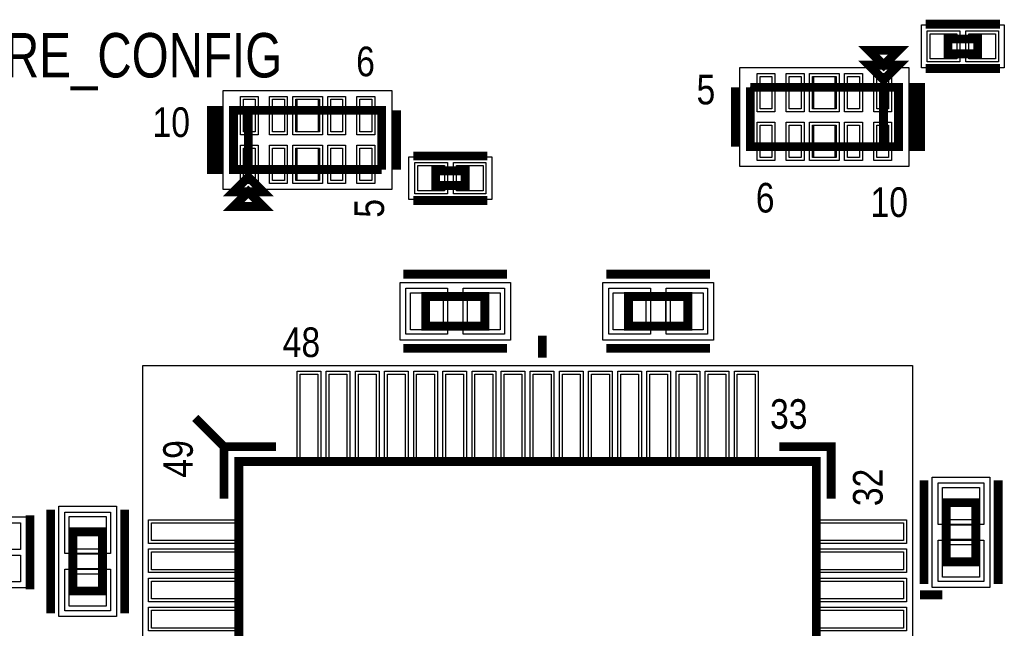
# Model space of a CAD drawing. Extents: x -10 to 137, y -26 to 192.
# Tile 32 of 78: x 43 to 60, y 34 to 45. Entities that reach past the tile are written whole.
import ezdxf

# ---------------------------------------------------------------- set-up
doc = ezdxf.new("R2010")
doc.units = 0
for name, color, linetype in [('BG_SILKSCREEN_TOP', 7, 'CONTINUOUS'), ('PG_ASSEMBLY_TOP', 120, 'CONTINUOUS'), ('PG_DFA_BOUND_TOP', 95, 'CONTINUOUS'), ('PG_PASTEMASK_TOP', 212, 'CONTINUOUS'), ('PG_PLACE_BOUND_TOP', 23, 'CONTINUOUS'), ('PG_SILKSCREEN_TOP', 7, 'CONTINUOUS'), ('PIN_PASTEMASK_TOP', 212, 'CONTINUOUS'), ('PIN_SOLDERMASK_TOP', 110, 'CONTINUOUS'), ('PIN_TOP', 140, 'CONTINUOUS'), ('VKO_TOP', 243, 'CONTINUOUS')]:
    doc.layers.add(name, color=color, linetype=linetype)

msp = doc.modelspace()

# ---------------------------------------------------------------- linework, layer by layer
at = {"layer": 'PG_ASSEMBLY_TOP', "const_width": 0.1524}
for points in [[(59.436201, 44.2976), (58.928201, 44.2976), (58.928201, 44.0436), (59.436201, 44.0436), (59.436201, 44.2976)], [(57.822714, 43.594409), (58.076714, 43.848409), (57.568714, 43.848409), (57.822714, 43.594409)], [(57.822714, 42.451409), (57.822714, 43.467409), (55.536714, 43.467409)], [(55.536714, 43.467409), (55.536714, 42.451409), (58.076714, 42.451409), (58.076714, 43.467409), (57.822714, 43.467409), (57.822714, 42.451409)], [(49.212886, 42.057592), (49.212886, 43.073592), (46.672886, 43.073592), (46.672886, 42.057592), (46.926886, 42.057592), (46.926886, 43.073592)], [(46.926886, 43.073592), (46.926886, 42.057592), (49.212886, 42.057592)], [(50.647399, 42.037), (50.139399, 42.037), (50.139399, 41.783), (50.647399, 41.783), (50.647399, 42.037)], [(46.926886, 41.930592), (46.672886, 41.676592), (47.180886, 41.676592), (46.926886, 41.930592)], [(49.968404, 39.373556), (50.984404, 39.373556), (50.984404, 39.881556), (49.968404, 39.881556), (49.968404, 39.373556)], [(54.464458, 39.881556), (53.448458, 39.881556), (53.448458, 39.373556), (54.464458, 39.373556), (54.464458, 39.881556)], [(56.669432, 27.145742), (56.669432, 37.051742), (46.763432, 37.051742), (46.763432, 27.145742), (56.669432, 27.145742)], [(58.897266, 36.346638), (58.897266, 35.330638), (59.405266, 35.330638), (59.405266, 36.346638), (58.897266, 36.346638)], [(43.9166, 35.846766), (43.9166, 34.830766), (44.4246, 34.830766), (44.4246, 35.846766), (43.9166, 35.846766)]]:
    msp.add_lwpolyline(points, dxfattribs=at)
at = {"layer": 'PG_DFA_BOUND_TOP'}
for points in [[(59.8932, 44.5389), (59.8932, 43.8023), (58.471201, 43.8023), (58.471201, 44.5389)], [(55.358914, 43.808708), (58.254514, 43.808708), (58.254514, 42.110109), (55.358914, 42.110109)], [(49.390686, 41.716292), (46.495086, 41.716292), (46.495086, 43.414892), (49.390686, 43.414892)], [(51.104399, 42.2783), (51.104399, 41.5417), (49.6824, 41.5417), (49.6824, 42.2783)], [(51.42357, 39.132256), (49.529238, 39.132256), (49.529238, 40.122856), (51.42357, 40.122856)], [(54.903624, 39.132256), (53.009292, 39.132256), (53.009292, 40.122856), (54.903624, 40.122856)], [(58.318146, 25.497028), (45.114718, 25.497028), (45.114718, 38.700456), (58.318146, 38.700456)], [(59.646566, 34.891472), (58.655966, 34.891472), (58.655966, 36.785804), (59.646566, 36.785804)], [(44.6659, 34.3916), (43.6753, 34.3916), (43.6753, 36.285932), (44.6659, 36.285932)], [(43.118786, 34.883852), (42.483786, 34.883852), (42.483786, 36.104068), (43.118786, 36.104068)]]:
    msp.add_lwpolyline(points, close=True, dxfattribs=at)
at = {"layer": 'PG_PASTEMASK_TOP'}
for points in [[(56.626714, 43.656308), (56.986714, 43.656308), (56.986714, 43.097508), (56.626714, 43.097508)], [(48.122886, 42.703692), (47.762886, 42.703692), (47.762886, 43.262492), (48.122886, 43.262492)], [(56.626714, 42.821309), (56.986714, 42.821309), (56.986714, 42.262509), (56.626714, 42.262509)], [(48.122886, 41.868692), (47.762886, 41.868692), (47.762886, 42.427492), (48.122886, 42.427492)]]:
    msp.add_lwpolyline(points, close=True, dxfattribs=at)
at = {"layer": 'PG_PLACE_BOUND_TOP'}
for points in [[(59.436201, 44.2976), (59.436201, 44.0436), (58.928201, 44.0436), (58.928201, 44.2976)], [(58.076714, 43.467409), (55.536714, 43.467409), (55.536714, 42.451409), (58.076714, 42.451409)], [(46.672886, 42.057592), (49.212886, 42.057592), (49.212886, 43.073592), (46.672886, 43.073592)], [(50.647399, 42.037), (50.647399, 41.783), (50.139399, 41.783), (50.139399, 42.037)], [(50.984404, 39.373556), (49.968404, 39.373556), (49.968404, 39.881556), (50.984404, 39.881556)], [(54.464458, 39.373556), (53.448458, 39.373556), (53.448458, 39.881556), (54.464458, 39.881556)], [(59.405266, 35.330638), (58.897266, 35.330638), (58.897266, 36.346638), (59.405266, 36.346638)], [(44.4246, 34.830766), (43.9166, 34.830766), (43.9166, 35.846766), (44.4246, 35.846766)]]:
    msp.add_lwpolyline(points, close=True, dxfattribs=at)
at = {"layer": 'PG_SILKSCREEN_TOP', "const_width": 0.1524}
for points in [[(59.817201, 44.5516), (58.547201, 44.5516)], [(57.822714, 43.848409), (58.076714, 44.102409), (57.568714, 44.102409), (57.822714, 43.848409)], [(59.817201, 43.7896), (58.547201, 43.7896)], [(55.282714, 43.467409), (55.282714, 42.451409)], [(58.330714, 42.451409), (58.330714, 43.467409), (58.457714, 43.467409), (58.457714, 42.451409), (58.330714, 42.451409)], [(46.418886, 43.073592), (46.418886, 42.057592), (46.291886, 42.057592), (46.291886, 43.073592), (46.418886, 43.073592)], [(49.466886, 42.057592), (49.466886, 43.073592)], [(51.028399, 42.291), (49.758399, 42.291)], [(46.926886, 41.676592), (46.672886, 41.422592), (47.180886, 41.422592), (46.926886, 41.676592)], [(51.028399, 41.529), (49.758399, 41.529)], [(49.587404, 40.262556), (51.365404, 40.262556)], [(54.845458, 40.262556), (53.067458, 40.262556)], [(51.970432, 38.829742), (51.970432, 39.210742)], [(49.587404, 38.992556), (51.365404, 38.992556)], [(54.845458, 38.992556), (53.067458, 38.992556)], [(46.509432, 37.305742), (46.016418, 37.798756)], [(46.509432, 36.416742), (46.509432, 37.305742), (47.398432, 37.305742)], [(56.923432, 36.416742), (56.923432, 37.305742), (56.034432, 37.305742)], [(58.516266, 36.727638), (58.516266, 34.949638)], [(59.786266, 36.727638), (59.786266, 34.949638)], [(43.182286, 36.12896), (43.182286, 34.85896)], [(43.5356, 36.227766), (43.5356, 34.449766)], [(44.8056, 36.227766), (44.8056, 34.449766)], [(58.447432, 34.765742), (58.828432, 34.765742)]]:
    msp.add_lwpolyline(points, dxfattribs=at)
at = {"layer": 'PIN_PASTEMASK_TOP'}
for points in [[(59.080801, 44.3865), (59.080801, 43.9547), (58.623601, 43.9547), (58.623601, 44.3865)], [(59.7408, 44.3865), (59.7408, 43.9547), (59.2836, 43.9547), (59.2836, 44.3865)], [(55.705116, 43.656308), (55.908316, 43.656308), (55.908316, 43.097508), (55.705116, 43.097508)], [(56.205115, 43.656308), (56.408315, 43.656308), (56.408315, 43.097508), (56.205115, 43.097508)], [(57.205113, 43.656308), (57.408313, 43.656308), (57.408313, 43.097508), (57.205113, 43.097508)], [(57.705112, 43.656308), (57.908312, 43.656308), (57.908312, 43.097508), (57.705112, 43.097508)], [(47.044488, 42.703692), (46.841288, 42.703692), (46.841288, 43.262492), (47.044488, 43.262492)], [(47.544487, 42.703692), (47.341287, 42.703692), (47.341287, 43.262492), (47.544487, 43.262492)], [(48.544485, 42.703692), (48.341285, 42.703692), (48.341285, 43.262492), (48.544485, 43.262492)], [(49.044484, 42.703692), (48.841284, 42.703692), (48.841284, 43.262492), (49.044484, 43.262492)], [(55.705116, 42.821309), (55.908316, 42.821309), (55.908316, 42.262509), (55.705116, 42.262509)], [(56.205115, 42.821309), (56.408315, 42.821309), (56.408315, 42.262509), (56.205115, 42.262509)], [(57.205113, 42.821309), (57.408313, 42.821309), (57.408313, 42.262509), (57.205113, 42.262509)], [(57.705112, 42.821309), (57.908312, 42.821309), (57.908312, 42.262509), (57.705112, 42.262509)], [(47.044488, 41.868692), (46.841288, 41.868692), (46.841288, 42.427492), (47.044488, 42.427492)], [(47.544487, 41.868692), (47.341287, 41.868692), (47.341287, 42.427492), (47.544487, 42.427492)], [(48.544485, 41.868692), (48.341285, 41.868692), (48.341285, 42.427492), (48.544485, 42.427492)], [(49.044484, 41.868692), (48.841284, 41.868692), (48.841284, 42.427492), (49.044484, 42.427492)], [(50.292, 42.1259), (50.292, 41.6941), (49.8348, 41.6941), (49.8348, 42.1259)], [(50.951999, 42.1259), (50.951999, 41.6941), (50.494799, 41.6941), (50.494799, 42.1259)], [(49.707038, 39.310056), (49.707038, 39.945056), (50.265838, 39.945056), (50.265838, 39.310056)], [(50.68697, 39.310056), (50.68697, 39.945056), (51.24577, 39.945056), (51.24577, 39.310056)], [(53.745892, 39.945056), (53.745892, 39.310056), (53.187092, 39.310056), (53.187092, 39.945056)], [(54.725824, 39.945056), (54.725824, 39.310056), (54.167024, 39.310056), (54.167024, 39.945056)], [(48.118776, 37.049456), (47.813976, 37.049456), (47.813976, 38.548056), (48.118776, 38.548056)], [(48.618902, 37.049456), (48.314102, 37.049456), (48.314102, 38.548056), (48.618902, 38.548056)], [(49.118774, 37.049456), (48.813974, 37.049456), (48.813974, 38.548056), (49.118774, 38.548056)], [(49.6189, 37.049456), (49.3141, 37.049456), (49.3141, 38.548056), (49.6189, 38.548056)], [(50.118772, 37.049456), (49.813972, 37.049456), (49.813972, 38.548056), (50.118772, 38.548056)], [(50.618898, 37.049456), (50.314098, 37.049456), (50.314098, 38.548056), (50.618898, 38.548056)], [(51.11877, 37.049456), (50.81397, 37.049456), (50.81397, 38.548056), (51.11877, 38.548056)], [(51.618896, 37.049456), (51.314096, 37.049456), (51.314096, 38.548056), (51.618896, 38.548056)], [(52.118768, 37.049456), (51.813968, 37.049456), (51.813968, 38.548056), (52.118768, 38.548056)], [(52.618894, 37.049456), (52.314094, 37.049456), (52.314094, 38.548056), (52.618894, 38.548056)], [(53.118766, 37.049456), (52.813966, 37.049456), (52.813966, 38.548056), (53.118766, 38.548056)], [(53.618892, 37.049456), (53.314092, 37.049456), (53.314092, 38.548056), (53.618892, 38.548056)], [(54.118764, 37.049456), (53.813964, 37.049456), (53.813964, 38.548056), (54.118764, 38.548056)], [(54.61889, 37.049456), (54.31409, 37.049456), (54.31409, 38.548056), (54.61889, 38.548056)], [(55.118762, 37.049456), (54.813962, 37.049456), (54.813962, 38.548056), (55.118762, 38.548056)], [(55.618888, 37.049456), (55.314088, 37.049456), (55.314088, 38.548056), (55.618888, 38.548056)], [(58.833766, 36.608004), (59.468766, 36.608004), (59.468766, 36.049204), (58.833766, 36.049204)], [(43.8531, 36.108132), (44.4881, 36.108132), (44.4881, 35.549332), (43.8531, 35.549332)], [(46.765718, 36.001198), (46.765718, 35.696398), (45.267118, 35.696398), (45.267118, 36.001198)], [(58.165746, 36.001198), (58.165746, 35.696398), (56.667146, 35.696398), (56.667146, 36.001198)], [(46.765718, 35.501072), (46.765718, 35.196272), (45.267118, 35.196272), (45.267118, 35.501072)], [(58.165746, 35.501072), (58.165746, 35.196272), (56.667146, 35.196272), (56.667146, 35.501072)], [(58.833766, 35.628072), (59.468766, 35.628072), (59.468766, 35.069272), (58.833766, 35.069272)], [(43.8531, 35.1282), (44.4881, 35.1282), (44.4881, 34.5694), (43.8531, 34.5694)], [(46.765718, 35.0012), (46.765718, 34.6964), (45.267118, 34.6964), (45.267118, 35.0012)], [(58.165746, 35.0012), (58.165746, 34.6964), (56.667146, 34.6964), (56.667146, 35.0012)], [(46.765718, 34.501074), (46.765718, 34.196274), (45.267118, 34.196274), (45.267118, 34.501074)], [(58.165746, 34.501074), (58.165746, 34.196274), (56.667146, 34.196274), (56.667146, 34.501074)]]:
    msp.add_lwpolyline(points, close=True, dxfattribs=at)
at = {"layer": 'PIN_SOLDERMASK_TOP'}
for points in [[(59.131601, 44.4373), (59.131601, 43.9039), (58.572801, 43.9039), (58.572801, 44.4373)], [(59.7916, 44.4373), (59.7916, 43.9039), (59.2328, 43.9039), (59.2328, 44.4373)], [(55.654316, 43.707108), (55.959116, 43.707108), (55.959116, 43.046708), (55.654316, 43.046708)], [(56.154315, 43.707108), (56.459115, 43.707108), (56.459115, 43.046708), (56.154315, 43.046708)], [(56.552714, 43.707108), (57.060714, 43.707108), (57.060714, 43.046708), (56.552714, 43.046708)], [(57.154313, 43.707108), (57.459113, 43.707108), (57.459113, 43.046708), (57.154313, 43.046708)], [(57.654312, 43.707108), (57.959112, 43.707108), (57.959112, 43.046708), (57.654312, 43.046708)], [(47.095288, 42.652892), (46.790488, 42.652892), (46.790488, 43.313292), (47.095288, 43.313292)], [(47.595287, 42.652892), (47.290487, 42.652892), (47.290487, 43.313292), (47.595287, 43.313292)], [(48.196886, 42.652892), (47.688886, 42.652892), (47.688886, 43.313292), (48.196886, 43.313292)], [(48.595285, 42.652892), (48.290485, 42.652892), (48.290485, 43.313292), (48.595285, 43.313292)], [(49.095284, 42.652892), (48.790484, 42.652892), (48.790484, 43.313292), (49.095284, 43.313292)], [(55.654316, 42.872109), (55.959116, 42.872109), (55.959116, 42.211709), (55.654316, 42.211709)], [(56.154315, 42.872109), (56.459115, 42.872109), (56.459115, 42.211709), (56.154315, 42.211709)], [(56.552714, 42.872109), (57.060714, 42.872109), (57.060714, 42.211709), (56.552714, 42.211709)], [(57.154313, 42.872109), (57.459113, 42.872109), (57.459113, 42.211709), (57.154313, 42.211709)], [(57.654312, 42.872109), (57.959112, 42.872109), (57.959112, 42.211709), (57.654312, 42.211709)], [(47.095288, 41.817892), (46.790488, 41.817892), (46.790488, 42.478292), (47.095288, 42.478292)], [(47.595287, 41.817892), (47.290487, 41.817892), (47.290487, 42.478292), (47.595287, 42.478292)], [(48.196886, 41.817892), (47.688886, 41.817892), (47.688886, 42.478292), (48.196886, 42.478292)], [(48.595285, 41.817892), (48.290485, 41.817892), (48.290485, 42.478292), (48.595285, 42.478292)], [(49.095284, 41.817892), (48.790484, 41.817892), (48.790484, 42.478292), (49.095284, 42.478292)], [(50.3428, 42.1767), (50.3428, 41.6433), (49.784, 41.6433), (49.784, 42.1767)], [(51.002799, 42.1767), (51.002799, 41.6433), (50.443999, 41.6433), (50.443999, 42.1767)], [(49.630838, 39.233856), (49.630838, 40.021256), (50.342038, 40.021256), (50.342038, 39.233856)], [(50.61077, 39.233856), (50.61077, 40.021256), (51.32197, 40.021256), (51.32197, 39.233856)], [(53.822092, 40.021256), (53.822092, 39.233856), (53.110892, 39.233856), (53.110892, 40.021256)], [(54.802024, 40.021256), (54.802024, 39.233856), (54.090824, 39.233856), (54.090824, 40.021256)], [(48.169576, 36.998656), (47.763176, 36.998656), (47.763176, 38.598856), (48.169576, 38.598856)], [(48.669702, 36.998656), (48.263302, 36.998656), (48.263302, 38.598856), (48.669702, 38.598856)], [(49.169574, 36.998656), (48.763174, 36.998656), (48.763174, 38.598856), (49.169574, 38.598856)], [(49.6697, 36.998656), (49.2633, 36.998656), (49.2633, 38.598856), (49.6697, 38.598856)], [(50.169572, 36.998656), (49.763172, 36.998656), (49.763172, 38.598856), (50.169572, 38.598856)], [(50.669698, 36.998656), (50.263298, 36.998656), (50.263298, 38.598856), (50.669698, 38.598856)], [(51.16957, 36.998656), (50.76317, 36.998656), (50.76317, 38.598856), (51.16957, 38.598856)], [(51.669696, 36.998656), (51.263296, 36.998656), (51.263296, 38.598856), (51.669696, 38.598856)], [(52.169568, 36.998656), (51.763168, 36.998656), (51.763168, 38.598856), (52.169568, 38.598856)], [(52.669694, 36.998656), (52.263294, 36.998656), (52.263294, 38.598856), (52.669694, 38.598856)], [(53.169566, 36.998656), (52.763166, 36.998656), (52.763166, 38.598856), (53.169566, 38.598856)], [(53.669692, 36.998656), (53.263292, 36.998656), (53.263292, 38.598856), (53.669692, 38.598856)], [(54.169564, 36.998656), (53.763164, 36.998656), (53.763164, 38.598856), (54.169564, 38.598856)], [(54.66969, 36.998656), (54.26329, 36.998656), (54.26329, 38.598856), (54.66969, 38.598856)], [(55.169562, 36.998656), (54.763162, 36.998656), (54.763162, 38.598856), (55.169562, 38.598856)], [(55.669688, 36.998656), (55.263288, 36.998656), (55.263288, 38.598856), (55.669688, 38.598856)], [(58.757566, 36.684204), (59.544966, 36.684204), (59.544966, 35.973004), (58.757566, 35.973004)], [(43.7769, 36.184332), (44.5643, 36.184332), (44.5643, 35.473132), (43.7769, 35.473132)], [(42.585386, 36.002468), (43.017186, 36.002468), (43.017186, 35.545268), (42.585386, 35.545268)], [(46.816518, 36.051998), (46.816518, 35.645598), (45.216318, 35.645598), (45.216318, 36.051998)], [(58.216546, 36.051998), (58.216546, 35.645598), (56.616346, 35.645598), (56.616346, 36.051998)], [(58.757566, 35.704272), (59.544966, 35.704272), (59.544966, 34.993072), (58.757566, 34.993072)], [(46.816518, 35.551872), (46.816518, 35.145472), (45.216318, 35.145472), (45.216318, 35.551872)], [(58.216546, 35.551872), (58.216546, 35.145472), (56.616346, 35.145472), (56.616346, 35.551872)], [(42.585386, 35.442652), (43.017186, 35.442652), (43.017186, 34.985452), (42.585386, 34.985452)], [(43.7769, 35.2044), (44.5643, 35.2044), (44.5643, 34.4932), (43.7769, 34.4932)], [(46.816518, 35.052), (46.816518, 34.6456), (45.216318, 34.6456), (45.216318, 35.052)], [(58.216546, 35.052), (58.216546, 34.6456), (56.616346, 34.6456), (56.616346, 35.052)], [(46.816518, 34.551874), (46.816518, 34.145474), (45.216318, 34.145474), (45.216318, 34.551874)], [(58.216546, 34.551874), (58.216546, 34.145474), (56.616346, 34.145474), (56.616346, 34.551874)]]:
    msp.add_lwpolyline(points, close=True, dxfattribs=at)
at = {"layer": 'PIN_TOP'}
for points in [[(59.080801, 44.3865), (59.080801, 43.9547), (58.623601, 43.9547), (58.623601, 44.3865)], [(59.7408, 44.3865), (59.7408, 43.9547), (59.2836, 43.9547), (59.2836, 44.3865)], [(55.705116, 43.656308), (55.908316, 43.656308), (55.908316, 43.097508), (55.705116, 43.097508)], [(56.205115, 43.656308), (56.408315, 43.656308), (56.408315, 43.097508), (56.205115, 43.097508)], [(56.603514, 43.656308), (57.009914, 43.656308), (57.009914, 43.097508), (56.603514, 43.097508)], [(57.205113, 43.656308), (57.408313, 43.656308), (57.408313, 43.097508), (57.205113, 43.097508)], [(57.705112, 43.656308), (57.908312, 43.656308), (57.908312, 43.097508), (57.705112, 43.097508)], [(47.044488, 42.703692), (46.841288, 42.703692), (46.841288, 43.262492), (47.044488, 43.262492)], [(47.544487, 42.703692), (47.341287, 42.703692), (47.341287, 43.262492), (47.544487, 43.262492)], [(48.146086, 42.703692), (47.739686, 42.703692), (47.739686, 43.262492), (48.146086, 43.262492)], [(48.544485, 42.703692), (48.341285, 42.703692), (48.341285, 43.262492), (48.544485, 43.262492)], [(49.044484, 42.703692), (48.841284, 42.703692), (48.841284, 43.262492), (49.044484, 43.262492)], [(55.705116, 42.821309), (55.908316, 42.821309), (55.908316, 42.262509), (55.705116, 42.262509)], [(56.205115, 42.821309), (56.408315, 42.821309), (56.408315, 42.262509), (56.205115, 42.262509)], [(56.603514, 42.821309), (57.009914, 42.821309), (57.009914, 42.262509), (56.603514, 42.262509)], [(57.205113, 42.821309), (57.408313, 42.821309), (57.408313, 42.262509), (57.205113, 42.262509)], [(57.705112, 42.821309), (57.908312, 42.821309), (57.908312, 42.262509), (57.705112, 42.262509)], [(47.044488, 41.868692), (46.841288, 41.868692), (46.841288, 42.427492), (47.044488, 42.427492)], [(47.544487, 41.868692), (47.341287, 41.868692), (47.341287, 42.427492), (47.544487, 42.427492)], [(48.146086, 41.868692), (47.739686, 41.868692), (47.739686, 42.427492), (48.146086, 42.427492)], [(48.544485, 41.868692), (48.341285, 41.868692), (48.341285, 42.427492), (48.544485, 42.427492)], [(49.044484, 41.868692), (48.841284, 41.868692), (48.841284, 42.427492), (49.044484, 42.427492)], [(50.292, 42.1259), (50.292, 41.6941), (49.8348, 41.6941), (49.8348, 42.1259)], [(50.951999, 42.1259), (50.951999, 41.6941), (50.494799, 41.6941), (50.494799, 42.1259)], [(49.707038, 39.310056), (49.707038, 39.945056), (50.265838, 39.945056), (50.265838, 39.310056)], [(50.68697, 39.310056), (50.68697, 39.945056), (51.24577, 39.945056), (51.24577, 39.310056)], [(53.745892, 39.945056), (53.745892, 39.310056), (53.187092, 39.310056), (53.187092, 39.945056)], [(54.725824, 39.945056), (54.725824, 39.310056), (54.167024, 39.310056), (54.167024, 39.945056)], [(48.118776, 37.049456), (47.813976, 37.049456), (47.813976, 38.548056), (48.118776, 38.548056)], [(48.618902, 37.049456), (48.314102, 37.049456), (48.314102, 38.548056), (48.618902, 38.548056)], [(49.118774, 37.049456), (48.813974, 37.049456), (48.813974, 38.548056), (49.118774, 38.548056)], [(49.6189, 37.049456), (49.3141, 37.049456), (49.3141, 38.548056), (49.6189, 38.548056)], [(50.118772, 37.049456), (49.813972, 37.049456), (49.813972, 38.548056), (50.118772, 38.548056)], [(50.618898, 37.049456), (50.314098, 37.049456), (50.314098, 38.548056), (50.618898, 38.548056)], [(51.11877, 37.049456), (50.81397, 37.049456), (50.81397, 38.548056), (51.11877, 38.548056)], [(51.618896, 37.049456), (51.314096, 37.049456), (51.314096, 38.548056), (51.618896, 38.548056)], [(52.118768, 37.049456), (51.813968, 37.049456), (51.813968, 38.548056), (52.118768, 38.548056)], [(52.618894, 37.049456), (52.314094, 37.049456), (52.314094, 38.548056), (52.618894, 38.548056)], [(53.118766, 37.049456), (52.813966, 37.049456), (52.813966, 38.548056), (53.118766, 38.548056)], [(53.618892, 37.049456), (53.314092, 37.049456), (53.314092, 38.548056), (53.618892, 38.548056)], [(54.118764, 37.049456), (53.813964, 37.049456), (53.813964, 38.548056), (54.118764, 38.548056)], [(54.61889, 37.049456), (54.31409, 37.049456), (54.31409, 38.548056), (54.61889, 38.548056)], [(55.118762, 37.049456), (54.813962, 37.049456), (54.813962, 38.548056), (55.118762, 38.548056)], [(55.618888, 37.049456), (55.314088, 37.049456), (55.314088, 38.548056), (55.618888, 38.548056)], [(58.833766, 36.608004), (59.468766, 36.608004), (59.468766, 36.049204), (58.833766, 36.049204)], [(43.8531, 36.108132), (44.4881, 36.108132), (44.4881, 35.549332), (43.8531, 35.549332)], [(46.765718, 36.001198), (46.765718, 35.696398), (45.267118, 35.696398), (45.267118, 36.001198)], [(58.165746, 36.001198), (58.165746, 35.696398), (56.667146, 35.696398), (56.667146, 36.001198)], [(46.765718, 35.501072), (46.765718, 35.196272), (45.267118, 35.196272), (45.267118, 35.501072)], [(58.165746, 35.501072), (58.165746, 35.196272), (56.667146, 35.196272), (56.667146, 35.501072)], [(58.833766, 35.628072), (59.468766, 35.628072), (59.468766, 35.069272), (58.833766, 35.069272)], [(43.8531, 35.1282), (44.4881, 35.1282), (44.4881, 34.5694), (43.8531, 34.5694)], [(46.765718, 35.0012), (46.765718, 34.6964), (45.267118, 34.6964), (45.267118, 35.0012)], [(58.165746, 35.0012), (58.165746, 34.6964), (56.667146, 34.6964), (56.667146, 35.0012)], [(46.765718, 34.501074), (46.765718, 34.196274), (45.267118, 34.196274), (45.267118, 34.501074)], [(58.165746, 34.501074), (58.165746, 34.196274), (56.667146, 34.196274), (56.667146, 34.501074)]]:
    msp.add_lwpolyline(points, close=True, dxfattribs=at)
at = {"layer": 'VKO_TOP'}
for points in [[(50.603404, 39.373556), (50.349404, 39.373556), (50.349404, 39.881556), (50.603404, 39.881556)], [(54.083458, 39.373556), (53.829458, 39.373556), (53.829458, 39.881556), (54.083458, 39.881556)], [(59.405266, 35.711638), (58.897266, 35.711638), (58.897266, 35.965638), (59.405266, 35.965638)], [(44.4246, 35.211766), (43.9166, 35.211766), (43.9166, 35.465766), (44.4246, 35.465766)]]:
    msp.add_lwpolyline(points, close=True, dxfattribs=at)

# ---------------------------------------------------------------- texts
at = {"layer": 'BG_SILKSCREEN_TOP', "width": 0.8}
msp.add_text('CORE_CONFIG', height=0.762, dxfattribs=at).set_placement((41.528365, 43.6372))
at = {"layer": 'PG_SILKSCREEN_TOP', "width": 0.85}
for s, p in [('6', (48.775892, 43.65798)), ('5', (54.614691, 43.17538)), ('10', (45.283392, 42.61658)), ('6', (55.630691, 41.32118)), ('10', (57.599191, 41.24498)), ('48', (47.516542, 38.84295)), ('33', (55.875428, 37.612066))]:
    msp.add_text(s, height=0.508, dxfattribs=at).set_placement(p)
for s, p in [('5', (49.25522, 41.232092)), ('49', (45.974254, 36.77539)), ('32', (57.805574, 36.285678))]:
    msp.add_text(s, height=0.508, rotation=90, dxfattribs=at).set_placement(p)

doc.saveas('drawing.dxf')
